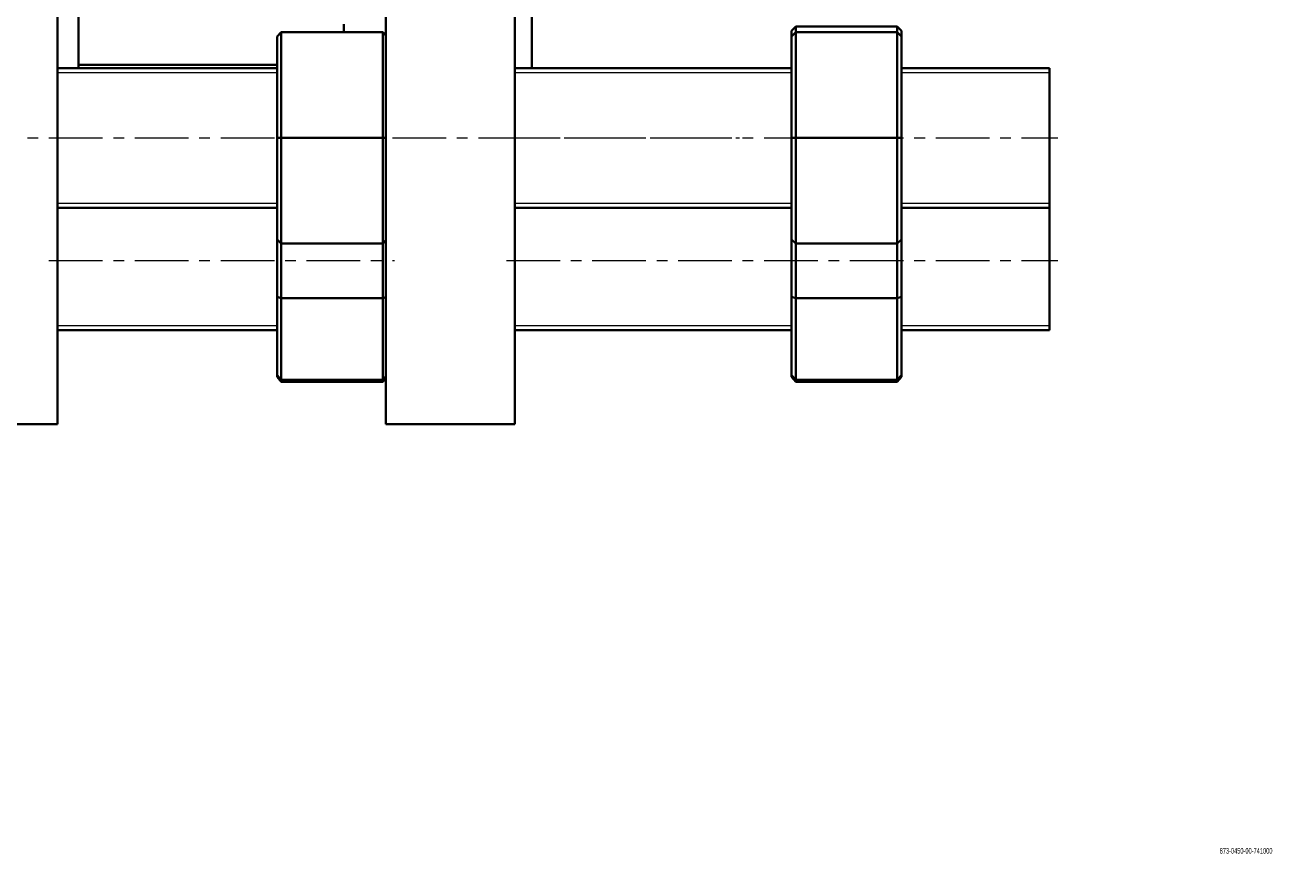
# Model space of a CAD drawing. Header units: millimetres. Extents: x -538 to 782, y 1 to 773.
# Tile 2 of 5: x -278 to 21, y 1 to 197. Entities that reach past the tile are written whole.
import ezdxf

# ---------------------------------------------------------------- set-up
doc = ezdxf.new("R2010")
doc.units = ezdxf.units.MM
doc.linetypes.add('CENTERX2', pattern=[20.32, 12.7, -2.54, 2.54, -2.54])
doc.layers.add('NOTE', color=7, linetype='Continuous')
doc.layers.add('SLD-0', color=179, linetype='Continuous')
doc.styles.add('SLDTEXTSTYLE0', font='TXT', dxfattribs={"width": 0.605})

msp = doc.modelspace()

# ---------------------------------------------------------------- linework, layer by layer
at = {"color": 7, "linetype": 'Continuous', "lineweight": 35}
for p, q in [((-270.37, 102.95), (-270.37, 772.95)), ((-192.62, 102.95), (-192.62, 772.95)), ((-162.12, 102.95), (-162.12, 772.95)), ((-265.37, 187.15), (-265.37, 209.32)), ((-158.12, 187.15), (-158.12, 209.32)), ((-217.39, 195.65), (-218.39, 194.65)), ((-218.39, 170.65), (-218.39, 194.65)), ((-217.39, 195.65), (-217.39, 170.65)), ((-193.39, 195.65), (-217.39, 195.65)), ((-202.62, 195.65), (-202.62, 197.58)), ((-193.39, 170.65), (-193.39, 195.65)), ((-192.62, 194.88), (-193.39, 195.65)), ((-95.62, 197.02), (-96.62, 195.97)), ((-96.62, 194.65), (-96.62, 195.97)), ((-95.62, 195.65), (-96.62, 194.65)), ((-96.62, 170.65), (-96.62, 194.65)), ((-95.62, 197.02), (-95.62, 195.65)), ((-71.62, 197.02), (-95.62, 197.02)), ((-95.62, 195.65), (-95.62, 170.65)), ((-71.62, 195.65), (-95.62, 195.65)), ((-71.62, 195.65), (-71.62, 197.02)), ((-70.62, 195.97), (-71.62, 197.02)), ((-71.62, 170.65), (-71.62, 195.65)), ((-70.62, 194.65), (-71.62, 195.65)), ((-70.62, 195.97), (-70.62, 194.65)), ((-70.62, 194.65), (-70.62, 170.65)), ((-218.39, 187.15), (-270.37, 187.15)), ((-265.37, 187.95), (-218.39, 187.95)), ((-96.62, 187.15), (-162.12, 187.15)), ((-35.62, 187.15), (-70.62, 187.15)), ((-35.62, 154.15), (-35.62, 187.15)), ((-218.39, 146.65), (-218.39, 170.65)), ((-218.39, 170.65), (-217.39, 170.65)), ((-217.39, 170.65), (-217.39, 145.65)), ((-193.39, 170.65), (-217.39, 170.65)), ((-192.62, 170.65), (-193.39, 170.65)), ((-193.39, 145.65), (-193.39, 170.65)), ((-96.62, 170.65), (-95.62, 170.65)), ((-96.62, 146.65), (-96.62, 170.65)), ((-71.62, 170.65), (-95.62, 170.65)), ((-95.62, 170.65), (-95.62, 145.65)), ((-71.62, 145.65), (-71.62, 170.65)), ((-70.62, 170.65), (-71.62, 170.65)), ((-70.62, 170.65), (-70.62, 146.65)), ((-270.37, 154.15), (-218.39, 154.15)), ((-162.12, 154.15), (-96.62, 154.15)), ((-70.62, 154.15), (-35.62, 154.15)), ((-35.62, 125.15), (-35.62, 154.15)), ((-218.39, 146.65), (-217.39, 145.65)), ((-218.39, 133.08), (-218.39, 146.65)), ((-193.39, 145.65), (-217.39, 145.65)), ((-217.39, 145.65), (-217.39, 132.73)), ((-193.39, 145.65), (-192.62, 146.43)), ((-193.39, 132.73), (-193.39, 145.65)), ((-96.62, 146.65), (-95.62, 145.65)), ((-96.62, 133.08), (-96.62, 146.65)), ((-71.62, 145.65), (-95.62, 145.65)), ((-95.62, 145.65), (-95.62, 132.73)), ((-71.62, 145.65), (-70.62, 146.65)), ((-71.62, 132.73), (-71.62, 145.65)), ((-70.62, 146.65), (-70.62, 133.08)), ((-218.39, 133.08), (-217.39, 132.73)), ((-218.39, 114.54), (-218.39, 133.08)), ((-217.39, 132.73), (-217.39, 113.41)), ((-193.39, 132.73), (-217.39, 132.73)), ((-192.62, 133), (-193.39, 132.73)), ((-193.39, 113.41), (-193.39, 132.73)), ((-96.62, 114.54), (-96.62, 133.08)), ((-96.62, 133.08), (-95.62, 132.73)), ((-95.62, 132.73), (-95.62, 113.41)), ((-71.62, 132.73), (-95.62, 132.73)), ((-70.62, 133.08), (-71.62, 132.73)), ((-71.62, 113.41), (-71.62, 132.73)), ((-70.62, 133.08), (-70.62, 114.54)), ((-270.37, 125.15), (-218.39, 125.15)), ((-162.12, 125.15), (-96.62, 125.15)), ((-70.62, 125.15), (-35.62, 125.15)), ((-218.39, 114.54), (-217.39, 113.41)), ((-218.39, 114.09), (-218.39, 114.54)), ((-218.39, 114.09), (-217.39, 112.94)), ((-193.39, 113.41), (-192.62, 114.29)), ((-193.39, 112.94), (-192.62, 113.83)), ((-96.62, 114.54), (-95.62, 113.41)), ((-96.62, 114.09), (-96.62, 114.54)), ((-96.62, 114.09), (-95.62, 112.94)), ((-71.62, 113.41), (-70.62, 114.54)), ((-71.62, 112.94), (-70.62, 114.09)), ((-70.62, 114.54), (-70.62, 114.09)), ((-193.39, 113.41), (-217.39, 113.41)), ((-217.39, 113.41), (-217.39, 112.94)), ((-193.39, 112.94), (-217.39, 112.94)), ((-193.39, 112.94), (-193.39, 113.41)), ((-71.62, 113.41), (-95.62, 113.41)), ((-95.62, 113.41), (-95.62, 112.94)), ((-71.62, 112.94), (-95.62, 112.94)), ((-71.62, 112.94), (-71.62, 113.41)), ((-300.87, 102.95), (-270.37, 102.95)), ((-192.62, 102.95), (-162.12, 102.95))]:
    msp.add_line(p, q, dxfattribs=at)
at = {"color": 7, "linetype": 'Continuous', "lineweight": 18}
for p, q in [((-218.39, 186.05), (-270.37, 186.05)), ((-96.62, 186.05), (-162.12, 186.05)), ((-35.62, 186.05), (-70.62, 186.05)), ((-270.37, 155.25), (-218.39, 155.25)), ((-162.12, 155.25), (-96.62, 155.25)), ((-70.62, 155.25), (-35.62, 155.25)), ((-270.37, 126.25), (-218.39, 126.25)), ((-162.12, 126.25), (-96.62, 126.25)), ((-70.62, 126.25), (-35.62, 126.25))]:
    msp.add_line(p, q, dxfattribs=at)
at = {"layer": 'NOTE', "linetype": 'CENTERX2', "lineweight": 18}
for p, q in [((-495.88, 170.65), (-108.93, 170.65)), ((-272.37, 170.65), (-190.62, 170.65)), ((-164.12, 170.65), (-33.62, 170.65)), ((-272.37, 141.65), (-190.62, 141.65)), ((-164.12, 141.65), (-33.62, 141.65))]:
    msp.add_line(p, q, dxfattribs=at)

# ---------------------------------------------------------------- texts
at = {"layer": 'SLD-0', "insert": (4.65, 2.64), "char_height": 1.3229, "attachment_point": 1, "style": 'SLDTEXTSTYLE0'}
msp.add_mtext('873-0450-00-741000', dxfattribs=at)

doc.saveas('drawing.dxf')
